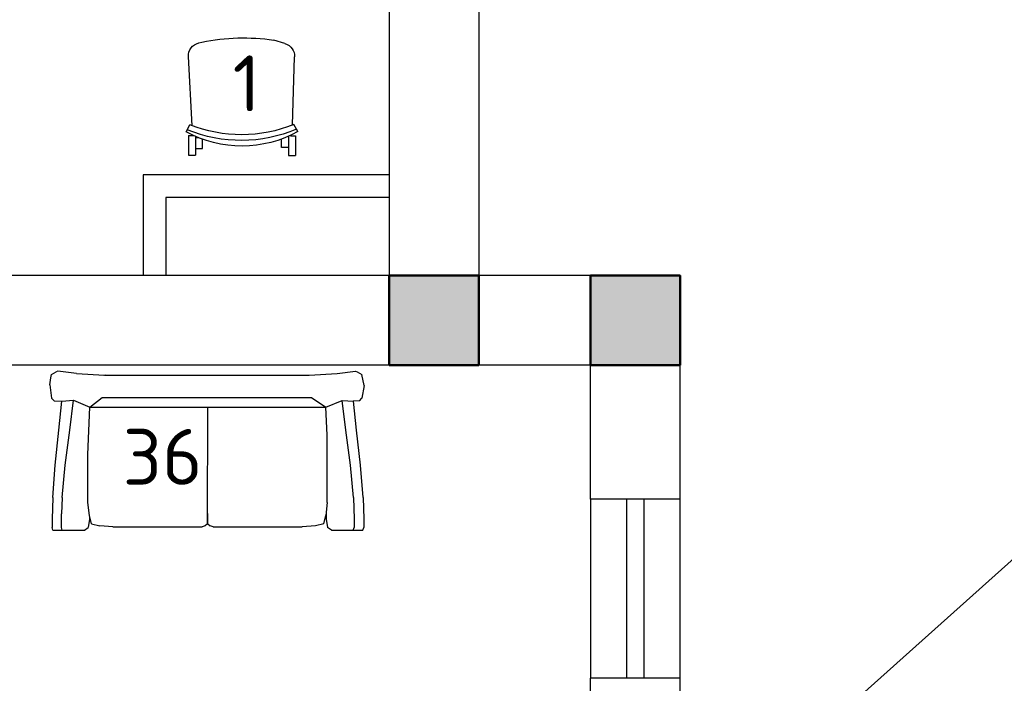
# Model space of a CAD drawing. Header units: millimetres. Extents: x 151654 to 877351, y 70322 to 154322.
# Tile 155 of 173: x 383399 to 387801, y 119432 to 122399. Entities that reach past the tile are written whole.
import ezdxf

# ---------------------------------------------------------------- set-up
doc = ezdxf.new("R2010")
doc.units = ezdxf.units.MM
doc.layers.add('kolonn', color=7, linetype='Continuous')
doc.layers.add('технологич.о', color=152, linetype='Continuous', lineweight=30)
doc.styles.add('GOST', font='isocpeur.ttf')

# ---------------------------------------------------------------- blocks, each defined once
blk = doc.blocks.new('ghsdd')
at = {"ltscale": 50, "true_color": 0x757575}
h = blk.add_hatch(color=8, dxfattribs=at)
h.paths.add_polyline_path([(0, 200), (-200, 200), (-200, 0), (0, 0)])
h.paths.add_polyline_path([(200, 0), (200, 200), (0, 200), (0, 0)])
h.paths.add_polyline_path([(0, 0), (-200, 0), (-200, -200), (0, -200)])
h.paths.add_polyline_path([(0, 0), (0, -200), (200, -200), (200, 0)])
at = {"lineweight": 50, "ltscale": 50}
blk.add_lwpolyline([(200, 200), (200, -200), (-200, -200), (-200, 200), (200, 200)], dxfattribs=at)
blk = doc.blocks.new('superkomfortchair 2')
at = {"layer": 'технологич.о', "linetype": 'Continuous'}
for p, q in [((-239.2, -32.01), (-239.2, 55.695)), ((-239.2, 55.695), (-208, 55.695)), ((-208, -28.902), (-208, 55.695)), ((208, -28.451), (208, 55.695)), ((208, 55.695), (239.2, 55.695)), ((239.2, -32.01), (239.2, 55.695)), ((-208, 25.149), (-176.8, 25.149)), ((-176.8, 25.149), (-176.8, -16.449)), ((208, 20.149), (176.8, 20.149)), ((176.8, 20.149), (176.8, -17.679)), ((-239.2, -32.01), (-214.95656, -32.01)), ((-208, -23.451), (-195.0676, -23.451)), ((216.62264, -32.01), (239.2, -32.01)), ((-249.58336, -49.416), (-233.80448, -80.984)), ((-222.58288, -76.582), (-240.46048, -385.443)), ((225.59576, -79.924), (234.65, -384.913)), ((249.79032, -50.487), (231.5248, -82.322)), ((-194.47064, -446.69), (-180.09368, -450.434)), ((191.47336, -443.715), (141.24136, -459.332))]:
    blk.add_line(p, q, dxfattribs=at)
for centre, major_axis, start_param, end_param in [((-0.86112, -466.333), (-499.8656, 0), 4.187126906, 5.2331917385), ((-4.36904, -598.93), (-611.75504, 0), 4.2951139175, 5.1170365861), ((-2.782, -609.946), (-596.65944, 0), 4.3088252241, 5.1099732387), ((-178.1572, -388.777), (-62.4, 0), 6.2275878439, 7.5894769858), ((172.27496, -386.625), (-62.4, 0), 1.8835191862, 3.1701305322), ((5.6784, 383.421), (-886.88392, 0), 1.3597668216, 1.7242509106)]:
    blk.add_ellipse(centre, major_axis=major_axis, ratio=0.9615384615, start_param=start_param, end_param=end_param, dxfattribs=at)
blk = doc.blocks.new('s-style4-2')
at = {"layer": 'технологич.о', "linetype": 'Continuous'}
for p, q in [((-698, 696.5), (-677.8, 707.5)), ((-669.7, 710.5), (-677.8, 707.5)), ((-587, 700.5), (-669.7, 710.5)), ((577.9, 700.5), (660.7, 710.5)), ((660.7, 710.5), (667.7, 707.5)), ((667.7, 707.5), (688.9, 696.5)), ((-706, 649.4), (-701, 681.4)), ((-701, 681.4), (-698, 696.5)), ((-587, 700.5), (-462, 693.5)), ((-465.3, 693.6), (-455.9, 694.5)), ((-462, 693.5), (453.9, 693.5)), ((453.9, 693.5), (577.9, 700.5)), ((700, 647.4), (688.9, 696.5)), ((-706, 649.4), (-698, 590.4)), ((700, 647.4), (688.9, 590.4)), ((-686.9, 577.4), (-698, 590.4)), ((-686.9, 577.4), (-652.9, 576.8)), ((-665.7, 446.3), (-652.9, 576.8)), ((-652.9, 576.8), (-600.5, 581.3)), ((-617.3, 446.3), (-600.5, 581.3)), ((-600.5, 581.3), (-527.5, 550.4)), ((-527.5, 550.4), (-472.6, 592.3)), ((-472.6, 592.3), (-462, 593.4)), ((-462, 593.4), (453.9, 593.4)), ((453.9, 593.4), (464.4, 592.3)), ((464.4, 592.3), (528.5, 550.4)), ((528.5, 550.4), (600.6, 580.1)), ((617.3, 446.3), (600.6, 580.1)), ((600.6, 580.1), (651, 576.9)), ((677.8, 577.4), (650.6, 576.9)), ((664.7, 446.3), (651, 576.9)), ((677.8, 577.4), (688.9, 590.4)), ((-535.6, 338.6), (-527.5, 550.4)), ((-527.5, 550.4), (528.5, 550.4)), ((-1, 28), (0.5, 550.4)), ((533.6, 424.7), (528.5, 550.5)), ((-681.8, 291.2), (-665.7, 446.3)), ((-637.5, 291.2), (-617.3, 446.3)), ((637.5, 291.2), (617.3, 446.3)), ((682.8, 291.2), (664.7, 446.3)), ((533.6, 123.1), (533.6, 424.7)), ((-535.6, 123.1), (-535.6, 338.6)), ((-692.9, 146.1), (-681.8, 291.2)), ((-651.6, 146.1), (-637.5, 291.2)), ((651.6, 146.1), (637.5, 291.2)), ((694.9, 146.1), (682.8, 291.2)), ((-692.9, 146.1), (-696, 49)), ((-651.6, 146.1), (-654.6, 73)), ((651.6, 146.1), (654.6, 49)), ((694.9, 146.1), (698, 49)), ((-529.5, 65), (-535.6, 123.1)), ((0, 28), (-1, 123.1)), ((533.6, 123.1), (527.5, 65)), ((-696, 49), (-696, 12)), ((-654.6, 12), (-654.6, 73)), ((-528.5, 49), (-534.6, 12)), ((-520.5, 28), (-529.5, 65)), ((-528.3, 60), (-528.5, 49)), ((518.4, 28), (527.5, 65)), ((528.9, 78.5), (529.5, 49)), ((529.5, 49), (535.6, 12)), ((654.6, 49), (654.6, 12)), ((698, 49), (698, 12)), ((-692.9, 0), (-696, 12)), ((-692.9, 0), (-650.6, 0)), ((-655.6, 0), (-651.6, 3.2)), ((-650.6, 0), (-654.6, 12)), ((-650.6, 0), (-551.7, 0)), ((-551.7, 0), (-534.6, 12)), ((-520.5, 28), (-482.1, 19)), ((-424.6, 14), (-482.1, 19)), ((-424.6, 14), (-25.2, 14)), ((-12.1, 19), (-25.2, 14)), ((-1, 28), (-12.1, 19)), ((0, 28), (10.1, 19)), ((24.2, 14), (10.1, 19)), ((24.2, 14), (422.6, 14)), ((481.1, 19), (422.6, 14)), ((518.4, 28), (481.1, 19)), ((552.7, 0), (535.6, 12)), ((650.6, 0), (654.6, 12)), ((653.6, 0), (651.2, 1.8)), ((693.9, 0), (698, 12)), ((552.7, 0), (650.6, 0)), ((650.6, 0), (693.9, 0))]:
    blk.add_line(p, q, dxfattribs=at)

msp = doc.modelspace()

# ---------------------------------------------------------------- linework, layer by layer
at = {"lineweight": 30}
for p, q in [((385051.5, 122554.5), (385051.5, 121254.5)), ((385451.5, 122554.5), (385451.5, 121254.5)), ((383951.5, 121704.5), (383951.5, 121254.5)), ((385051.5, 121704.5), (383951.5, 121704.5)), ((384051.5, 121604.5), (384051.5, 121254.5)), ((385051.5, 121604.5), (384051.5, 121604.5)), ((385051.5, 121254.5), (380751.5, 121254.5)), ((386351.5, 121254.5), (385451.5, 121254.5)), ((386351.5, 120254.5), (386351.5, 121254.5)), ((385951.5, 120854.5), (380585.8, 120854.5)), ((385951.5, 120254.5), (385951.5, 120854.5)), ((386351.5, 120254.5), (385951.5, 120254.5)), ((386351.5, 119454.5), (385951.5, 119454.5)), ((385951.5, 117854.5), (385951.5, 119454.5)), ((386351.5, 117854.5), (386351.5, 119454.5))]:
    msp.add_line(p, q, dxfattribs=at)
msp.add_line((390151.5, 122054.5), (386351.5, 118654.5))
at = {"color": 1}
for p, q in [((385951.5, 120254.5), (385951.5, 119454.5)), ((386111.5, 120254.5), (386111.5, 119454.5)), ((386191.5, 119454.5), (386191.5, 120254.5)), ((386351.5, 119454.5), (386351.5, 120254.5))]:
    msp.add_line(p, q, dxfattribs=at)

# ---------------------------------------------------------------- block references
at = {"layer": 'kolonn', "xscale": -1}
for p in [(385251.5, 121054.5), (386151.5, 121054.5)]:
    msp.add_blockref('ghsdd', p, dxfattribs=at)
at = {"layer": 'технологич.о', "lineweight": 25, "xscale": -1, "rotation": 179.9553615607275}
msp.add_blockref('superkomfortchair 2', (384393.2, 121848.2), dxfattribs=at)
at = {"layer": 'технологич.о', "linetype": 'Continuous'}
msp.add_blockref('s-style4-2', (384239.7, 120116.6, -22.4), dxfattribs=at)

# ---------------------------------------------------------------- texts
at = {"style": 'GOST'}
for s, p in [('1', (384351, 121989, 11.2)), ('36', (383859.2, 120319.3, -11.2))]:
    msp.add_text(s, height=250, dxfattribs=at).set_placement(p)

doc.saveas('drawing.dxf')
